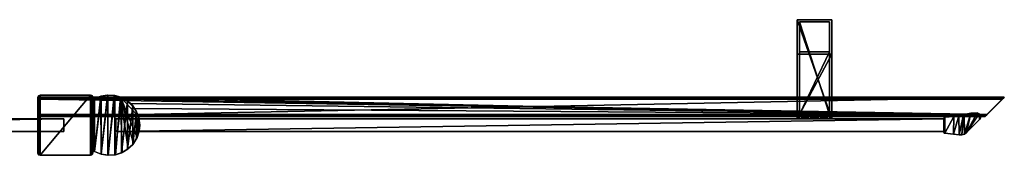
# Model space of a CAD drawing. Header units: metres. Extents: x 0 to 847, y -215 to 49.
# Tile 10 of 10: x 391 to 847, y -14 to 49. Entities that reach past the tile are written whole.
import ezdxf

# ---------------------------------------------------------------- set-up
doc = ezdxf.new("R2010")
doc.units = ezdxf.units.M

msp = doc.modelspace()

# ---------------------------------------------------------------- linework, layer by layer
at = {"layer": 'Y2A85L0'}
for points in [[(399.000275, 12.999586, 2000), (399.000275, -12.999586, 2000), (399.293304, 13.706985, 2000)], [(399.000275, -12.999586, 2000), (399.293304, -13.706985, 2000), (399.293304, 13.706985, 2000)], [(399.000275, 12.999586), (399.000275, 12.999586, 2000), (399.293304, 13.706985)], [(399.000275, 12.999586, 2000), (399.293304, 13.706985, 2000), (399.293304, 13.706985)], [(399.293304, -13.706985), (399.000275, -12.999586), (399.293304, 13.706985)], [(399.293304, 13.706985), (399.000275, -12.999586), (399.000275, 12.999586)], [(399.293304, 13.706985, 2000), (399.293304, -13.706985, 2000), (400.000702, 14, 2000)], [(399.293304, -13.706985, 2000), (400.000702, -14, 2000), (400.000702, 14, 2000)], [(399.293304, 13.706985), (399.293304, 13.706985, 2000), (400.000702, 14)], [(399.293304, 13.706985, 2000), (400.000702, 14, 2000), (400.000702, 14)], [(400.000702, -14), (399.293304, -13.706985), (400.000702, 14)], [(400.000702, 14), (399.293304, -13.706985), (399.293304, 13.706985)], [(400.000702, 14, 2000), (400.000702, -14, 2000), (423.39743, 14, 2000)], [(400.000702, -14, 2000), (423.39743, -14, 2000), (423.39743, 14, 2000)], [(400.000702, 14), (400.000702, 14, 2000), (423.39743, 14)], [(400.000702, 14, 2000), (423.39743, 14, 2000), (423.39743, 14)], [(423.39743, -14), (400.000702, -14), (423.39743, 14)], [(423.39743, 14), (400.000702, -14), (400.000702, 14)], [(423.39743, 14, 2000), (423.39743, -14, 2000), (423.947052, 13.83541, 2000)], [(423.947052, 13.83541), (423.39743, -14), (423.39743, 14)], [(423.39743, 14), (423.39743, 14, 2000), (423.947052, 13.83541)], [(423.39743, 14, 2000), (423.947052, 13.83541, 2000), (423.947052, 13.83541)], [(423.39743, -14, 2000), (423.947052, -13.83541, 2000), (423.947052, 13.83541, 2000)], [(423.947052, -13.83541), (423.39743, -14), (423.947052, 13.83541)], [(423.947052, 13.83541, 2000), (423.947052, -13.83541, 2000), (424.315765, 13.395819, 2000)], [(424.315765, 13.395819), (423.947052, -13.83541), (423.947052, 13.83541)], [(423.947052, 13.83541), (423.947052, 13.83541, 2000), (424.315765, 13.395819)], [(423.947052, 13.83541, 2000), (424.315765, 13.395819, 2000), (424.315765, 13.395819)], [(428.167175, 13.406479), (428.280975, 13.440186, 2000), (431.236603, 13.966782)], [(428.167175, 13.406479), (431.236603, 13.966782), (428.362122, -13.463588)], [(428.280975, 13.440186, 2000), (431.473511, 13.981112, 2000), (431.236603, 13.966782)], [(428.280975, 13.440186, 2000), (428.28299, -13.440777, 2000), (431.473511, 13.981112, 2000)], [(428.28299, -13.440777, 2000), (431.475616, -13.981221, 2000), (431.473511, 13.981112, 2000)], [(428.362122, -13.463588), (431.236603, 13.966782), (431.640167, -13.988779)], [(431.473511, 13.981112, 2000), (434.353882, 13.833357), (431.236603, 13.966782)], [(431.236603, 13.966782), (434.353882, 13.833357), (431.640167, -13.988779)], [(434.704926, 13.774121, 2000), (434.353882, 13.833357), (431.473511, 13.981112, 2000)], [(431.473511, 13.981112, 2000), (431.475616, -13.981221, 2000), (434.704926, 13.774121, 2000)], [(431.475616, -13.981221, 2000), (434.707031, -13.773744, 2000), (434.704926, 13.774121, 2000)], [(431.640167, -13.988779), (434.353882, 13.833357), (434.949677, -13.727364)], [(434.353882, 13.833357), (434.704926, 13.774121, 2000), (437.364197, 13.012834)], [(437.364197, 13.012834), (434.949677, -13.727364), (434.353882, 13.833357)], [(437.447021, 12.979656, 6.055089), (434.704926, 13.774121, 2000), (437.802368, 12.830287, 2000)], [(437.364197, 13.012834, 5.8), (434.704926, 13.774121, 2000), (437.447021, 12.979656, 6.055089)], [(437.364197, 13.012834), (434.704926, 13.774121, 2000), (437.364197, 13.012834, 5.8)], [(434.704926, 13.774121, 2000), (434.707031, -13.773744, 2000), (437.802368, 12.830287, 2000)], [(399.000275, -12.999586), (399.000275, -12.999586, 2000), (399.000275, 12.999586)], [(399.000275, -12.999586, 2000), (399.000275, 12.999586, 2000), (399.000275, 12.999586)], [(423.947052, -13.83541, 2000), (424.315765, -13.395819, 2000), (424.315765, 13.395819, 2000)], [(424.315765, -13.395819), (423.947052, -13.83541), (424.315765, 13.395819)], [(424.315765, 13.395819, 2000), (424.315765, -13.395819, 2000), (424.382172, 12.825933, 2000)], [(424.382172, 12.825933), (424.315765, -13.395819), (424.315765, 13.395819)], [(424.315765, 13.395819), (424.315765, 13.395819, 2000), (424.382172, 12.825933)], [(424.315765, 13.395819, 2000), (424.382172, 12.825933, 2000), (424.382172, 12.825933)], [(424.315765, -13.395819, 2000), (424.382172, -12.825933, 2000), (424.382172, 12.825933, 2000)], [(424.382172, -12.825933), (424.315765, -13.395819), (424.382172, 12.825933)], [(424.382172, 12.825933, 2000), (424.382172, -12.825933, 2000), (424.474365, 12.379681, 2000)], [(424.474365, 12.379681), (424.382172, -12.825933), (424.382172, 12.825933)], [(424.474365, 12.379681), (424.382172, 12.825933), (424.474365, 12.379681, 2000)], [(424.474365, 12.379681, 2000), (424.382172, 12.825933), (424.382172, 12.825933, 2000)], [(424.382172, -12.825933, 2000), (424.474731, -12.37909, 2000), (424.474365, 12.379681, 2000)], [(424.382172, -12.825933), (424.474365, 12.379681), (424.474731, -12.37909)], [(424.474365, 12.379681, 2000), (424.474731, -12.37909, 2000), (424.846802, 12.117138, 2000)], [(424.474365, 12.379681), (424.846802, 12.117138), (424.474731, -12.37909)], [(424.846802, 12.117138), (424.474365, 12.379681), (424.846802, 12.117138, 2000)], [(424.846802, 12.117138, 2000), (424.474365, 12.379681), (424.474365, 12.379681, 2000)], [(424.474731, -12.37909, 2000), (424.848175, -12.116804, 2000), (424.846802, 12.117138, 2000)], [(424.474731, -12.37909), (424.846802, 12.117138), (424.848175, -12.116804)], [(424.846802, 12.117138, 2000), (424.848175, -12.116804, 2000), (425.298065, 12.18028, 2000)], [(424.846802, 12.117138), (425.298065, 12.18028), (424.848175, -12.116804)], [(424.846802, 12.117138), (425.298065, 12.18028, 2000), (425.298065, 12.18028)], [(425.298065, 12.18028, 2000), (424.846802, 12.117138), (424.846802, 12.117138, 2000)], [(424.848175, -12.116804, 2000), (425.299927, -12.18132, 2000), (425.298065, 12.18028, 2000)], [(424.848175, -12.116804), (425.298065, 12.18028), (425.299927, -12.18132)], [(425.298065, 12.18028, 2000), (428.280975, 13.440186, 2000), (428.167175, 13.406479)], [(425.298065, 12.18028, 2000), (425.299927, -12.18132, 2000), (428.280975, 13.440186, 2000)], [(425.298065, 12.18028), (425.298065, 12.18028, 2000), (428.167175, 13.406479)], [(425.298065, 12.18028), (428.167175, 13.406479), (425.299927, -12.18132)], [(425.299927, -12.18132, 2000), (428.28299, -13.440777, 2000), (428.280975, 13.440186, 2000)], [(425.299927, -12.18132), (428.167175, 13.406479), (428.362122, -13.463588)], [(434.707031, -13.773744, 2000), (437.804321, -12.829442, 2000), (437.802368, 12.830287, 2000)], [(434.949677, -13.727364), (437.364197, 13.012834), (438.104614, -12.694039)], [(847.312683, 13.012834, 5.8), (437.364197, 13.012834, 5.8), (847.26355, 12.9637, 6.109252)], [(437.364197, 13.012834, 5.8), (437.447021, 12.979656, 6.055089), (847.26355, 12.9637, 6.109252)], [(437.364197, 13.012834, 5.8), (847.312683, 13.012834, 5.8), (437.364197, 13.012834)], [(847.312683, 13.012834, 5.8), (847.312683, 13.012834), (437.364197, 13.012834)], [(838.312683, 4.012834), (437.364197, 13.012834), (847.312683, 13.012834)], [(445.612854, 4.012834), (437.364197, 13.012834), (838.312683, 4.012834)], [(444.970001, -5.738836), (437.364197, 13.012834), (445.612854, 4.012834)], [(443.259705, -8.584226), (437.364197, 13.012834), (444.970001, -5.738836)], [(440.927521, -10.946912), (437.364197, 13.012834), (443.259705, -8.584226)], [(438.104614, -12.694039), (437.364197, 13.012834), (440.927521, -10.946912)], [(437.802368, 12.830287, 2000), (437.729858, 12.861708, 6.328299), (437.447021, 12.979656, 6.055089)], [(847.26355, 12.9637, 6.109252), (437.447021, 12.979656, 6.055089), (847.024475, 12.724623, 6.502149)], [(437.447021, 12.979656, 6.055089), (437.729858, 12.861708, 6.328299), (847.024475, 12.724623, 6.502149)], [(438.688538, 12.405732, 6.719441), (437.729858, 12.861708, 6.328299), (437.802368, 12.830287, 2000)], [(847.024475, 12.724623, 6.502149), (437.729858, 12.861708, 6.328299), (438.688538, 12.405732, 6.719441)], [(440.600128, 11.200098, 2000), (438.688538, 12.405732, 6.719441), (437.802368, 12.830287, 2000)], [(437.802368, 12.830287, 2000), (437.804321, -12.829442, 2000), (440.600128, 11.200098, 2000)], [(437.804321, -12.829442, 2000), (440.601837, -11.198831, 2000), (440.600128, 11.200098, 2000)], [(438.688538, 12.405732, 6.719441), (846.484253, 12.184372, 6.785111), (847.024475, 12.724623, 6.502149)], [(440.600128, 11.200098, 2000), (439.390656, 12.012419, 6.8), (438.688538, 12.405732, 6.719441)], [(439.390656, 12.012419, 6.8), (846.312256, 12.012419, 6.8), (438.688538, 12.405732, 6.719441)], [(846.312256, 12.012419, 6.8), (846.484253, 12.184372, 6.785111), (438.688538, 12.405732, 6.719441)], [(441.856506, 10.136906, 6.8), (439.390656, 12.012419, 6.8), (440.600128, 11.200098, 2000)], [(439.390656, 12.012419, 6.8), (839.312683, 5.012834, 6.8), (846.312256, 12.012419, 6.8)], [(441.856506, 10.136906, 6.8), (839.312683, 5.012834, 6.8), (439.390656, 12.012419, 6.8)], [(442.948547, 8.970762, 2000), (441.856506, 10.136906, 6.8), (440.600128, 11.200098, 2000)], [(440.600128, 11.200098, 2000), (440.601837, -11.198831, 2000), (442.948547, 8.970762, 2000)], [(443.849518, 7.764994, 6.8), (441.856506, 10.136906, 6.8), (442.948547, 8.970762, 2000)], [(443.849518, 7.764994, 6.8), (839.312683, 5.012834, 6.8), (441.856506, 10.136906, 6.8)], [(847.26355, 12.9637, 6.109252), (838.312683, 4.012834, 5.799586), (847.312683, 13.012834, 5.8)], [(838.312683, 4.012834, 5.799586), (838.312683, 4.012834), (847.312683, 13.012834, 5.8)], [(847.312683, 13.012834, 5.8), (838.312683, 4.012834), (847.312683, 13.012834)], [(838.361694, 4.061841, 6.108867), (838.312683, 4.012834, 5.799586), (847.26355, 12.9637, 6.109252)], [(847.024475, 12.724623, 6.502149), (838.361694, 4.061841, 6.108867), (847.26355, 12.9637, 6.109252)], [(838.600647, 4.300764, 6.501865), (838.361694, 4.061841, 6.108867), (847.024475, 12.724623, 6.502149)], [(846.484253, 12.184372, 6.785111), (838.600647, 4.300764, 6.501865), (847.024475, 12.724623, 6.502149)], [(838.600647, 4.300764, 6.501865), (846.484253, 12.184372, 6.785111), (839.140747, 4.840896, 6.785042)], [(846.484253, 12.184372, 6.785111), (846.312256, 12.012419, 6.8), (839.140747, 4.840896, 6.785042)], [(839.140747, 4.840896, 6.785042), (846.312256, 12.012419, 6.8), (839.312683, 5.012834, 6.8)], [(440.601837, -11.198831, 2000), (442.94989, -8.969141, 2000), (442.948547, 8.970762, 2000)], [(444.721985, 6.261537, 2000), (443.849518, 7.764994, 6.8), (442.948547, 8.970762, 2000)], [(442.948547, 8.970762, 2000), (442.94989, -8.969141, 2000), (444.721985, 6.261537, 2000)], [(442.94989, -8.969141, 2000), (444.722931, -6.259649, 2000), (444.721985, 6.261537, 2000)], [(443.849518, 7.764994, 6.8), (444.721985, 6.261537, 2000), (445.272064, 5.012834, 6.8)], [(839.312683, 5.012834, 6.8), (443.849518, 7.764994, 6.8), (445.272064, 5.012834, 6.8)], [(445.825562, 3.217352, 2000), (445.272064, 5.012834, 6.8), (444.721985, 6.261537, 2000)], [(444.721985, 6.261537, 2000), (444.722931, -6.259649, 2000), (445.825562, 3.217352, 2000)], [(445.272064, 5.012834, 6.8), (445.825562, 3.217352, 2000), (445.481934, 4.426936, 6.610183)], [(839.312683, 5.012834, 6.8), (445.272064, 5.012834, 6.8), (839.140747, 4.840896, 6.785042)], [(445.272064, 5.012834, 6.8), (445.481934, 4.426936, 6.610183), (839.140747, 4.840896, 6.785042)], [(445.481934, 4.426936, 6.610183), (838.600647, 4.300764, 6.501865), (839.140747, 4.840896, 6.785042)], [(444.722931, -6.259649, 2000), (445.82605, -3.215297, 2000), (445.825562, 3.217352, 2000)], [(445.612854, 4.012834), (446.180603, 0.741904), (444.970001, -5.738836)], [(446.180603, 0.741904), (445.962219, -2.570745), (444.970001, -5.738836)], [(445.481934, 4.426936, 6.610183), (445.825562, 3.217352, 2000), (445.579529, 4.122546, 6.255084)], [(445.579529, 4.122546, 6.255084), (838.361694, 4.061841, 6.108867), (445.481934, 4.426936, 6.610183)], [(838.361694, 4.061841, 6.108867), (838.600647, 4.300764, 6.501865), (445.481934, 4.426936, 6.610183)], [(445.579529, 4.122546, 6.255084), (445.825562, 3.217352, 2000), (445.612854, 4.012834, 5.799586)], [(445.612854, 4.012834, 5.799586), (838.312683, 4.012834, 5.799586), (445.579529, 4.122546, 6.255084)], [(838.312683, 4.012834, 5.799586), (838.361694, 4.061841, 6.108867), (445.579529, 4.122546, 6.255084)], [(445.612854, 4.012834), (445.825562, 3.217352, 2000), (446.180603, 0.741904)], [(445.612854, 4.012834, 5.799586), (445.825562, 3.217352, 2000), (445.612854, 4.012834)], [(445.612854, 4.012834), (838.312683, 4.012834), (445.612854, 4.012834, 5.799586)], [(838.312683, 4.012834), (838.312683, 4.012834, 5.799586), (445.612854, 4.012834, 5.799586)], [(446.180603, 0.741904), (445.825562, 3.217352, 2000), (446.200287, 0.001056, 2000)], [(445.825562, 3.217352, 2000), (445.82605, -3.215297, 2000), (446.200287, 0.001056, 2000)], [(445.82605, -3.215297, 2000), (445.962219, -2.570745), (446.200287, 0.001056, 2000)], [(446.200287, 0.001056, 2000), (445.962219, -2.570745), (446.180603, 0.741904)], [(444.722931, -6.259649, 2000), (444.970001, -5.738836), (445.82605, -3.215297, 2000)], [(444.970001, -5.738836), (445.962219, -2.570745), (445.82605, -3.215297, 2000)], [(440.601837, -11.198831, 2000), (440.927521, -10.946912), (442.94989, -8.969141, 2000)], [(440.927521, -10.946912), (443.259705, -8.584226), (442.94989, -8.969141, 2000)], [(442.94989, -8.969141, 2000), (443.259705, -8.584226), (444.722931, -6.259649, 2000)], [(443.259705, -8.584226), (444.970001, -5.738836), (444.722931, -6.259649, 2000)], [(399.293304, -13.706985), (399.293304, -13.706985, 2000), (399.000275, -12.999586)], [(399.293304, -13.706985, 2000), (399.000275, -12.999586, 2000), (399.000275, -12.999586)], [(424.315765, -13.395819), (424.315765, -13.395819, 2000), (423.947052, -13.83541)], [(424.315765, -13.395819, 2000), (423.947052, -13.83541, 2000), (423.947052, -13.83541)], [(424.382172, -12.825933), (424.382172, -12.825933, 2000), (424.315765, -13.395819)], [(424.382172, -12.825933, 2000), (424.315765, -13.395819, 2000), (424.315765, -13.395819)], [(424.474731, -12.37909), (424.382172, -12.825933, 2000), (424.382172, -12.825933)], [(424.382172, -12.825933, 2000), (424.474731, -12.37909), (424.474731, -12.37909, 2000)], [(424.474731, -12.37909), (424.848175, -12.116804), (424.474731, -12.37909, 2000)], [(424.474731, -12.37909, 2000), (424.848175, -12.116804), (424.848175, -12.116804, 2000)], [(424.848175, -12.116804), (425.299927, -12.18132), (424.848175, -12.116804, 2000)], [(424.848175, -12.116804, 2000), (425.299927, -12.18132), (425.299927, -12.18132, 2000)], [(425.299927, -12.18132, 2000), (425.299927, -12.18132), (428.28299, -13.440777, 2000)], [(425.299927, -12.18132), (428.362122, -13.463588), (428.28299, -13.440777, 2000)], [(428.28299, -13.440777, 2000), (428.362122, -13.463588), (431.475616, -13.981221, 2000)], [(431.640167, -13.988779), (431.475616, -13.981221, 2000), (428.362122, -13.463588)], [(437.804321, -12.829442, 2000), (434.707031, -13.773744, 2000), (434.949677, -13.727364)], [(438.104614, -12.694039), (437.804321, -12.829442, 2000), (434.949677, -13.727364)], [(437.804321, -12.829442, 2000), (438.104614, -12.694039), (440.601837, -11.198831, 2000)], [(438.104614, -12.694039), (440.927521, -10.946912), (440.601837, -11.198831, 2000)], [(400.000702, -14), (400.000702, -14, 2000), (399.293304, -13.706985)], [(400.000702, -14, 2000), (399.293304, -13.706985, 2000), (399.293304, -13.706985)], [(400.000702, -14), (423.39743, -14), (400.000702, -14, 2000)], [(423.39743, -14), (423.39743, -14, 2000), (400.000702, -14, 2000)], [(423.947052, -13.83541), (423.947052, -13.83541, 2000), (423.39743, -14)], [(423.947052, -13.83541, 2000), (423.39743, -14, 2000), (423.39743, -14)], [(434.707031, -13.773744, 2000), (431.475616, -13.981221, 2000), (431.640167, -13.988779)], [(434.949677, -13.727364), (434.707031, -13.773744, 2000), (431.640167, -13.988779)]]:
    msp.add_3dface(points, dxfattribs=at)
at = {"layer": 'Y2A85L01'}
for points in [[(826.200134, 4.314908, 13.5), (828.414612, 4.919908, 13.5), (826.422729, -4.53554, 13.5)], [(828.414612, 4.919908, 13.5), (826.200134, 4.314908, 13.5), (828.414612, 4.919908, 1980.5)], [(826.200134, 4.314908, 13.5), (826.200134, 4.314908, 1980.5), (828.414612, 4.919908, 1980.5)], [(828.414612, 4.919908, 1980.5), (826.200134, 4.314908, 1980.5), (826.422729, -4.53554, 1980.5)], [(826.422729, -4.53554, 13.5), (828.414612, 4.919908, 13.5), (827.660767, -4.524976, 13.5)], [(827.660767, -4.524976, 1980.5), (828.414612, 4.919908, 1980.5), (826.422729, -4.53554, 1980.5)], [(828.414612, 4.919908, 13.5), (828.756226, 5.03027, 13.5), (827.660767, -4.524976, 13.5)], [(827.660767, -4.524976, 13.5), (828.756226, 5.03027, 13.5), (828.836304, -4.136368, 13.5)], [(828.836304, -4.136368, 1980.5), (828.756226, 5.03027, 1980.5), (827.660767, -4.524976, 1980.5)], [(828.756226, 5.03027, 1980.5), (828.414612, 4.919908, 1980.5), (827.660767, -4.524976, 1980.5)], [(828.756226, 5.03027, 1980.5), (828.756226, 5.03027, 13.5), (828.414612, 4.919908, 1980.5)], [(828.756226, 5.03027, 13.5), (828.414612, 4.919908, 13.5), (828.414612, 4.919908, 1980.5)], [(828.756226, 5.03027, 13.5), (831.707153, 5.629982, 13.5), (828.836304, -4.136368, 13.5)], [(828.756226, 5.03027, 13.5), (828.756226, 5.03027, 1980.5), (831.707153, 5.629982, 13.5)], [(828.756226, 5.03027, 1980.5), (831.707153, 5.629982, 1980.5), (831.707153, 5.629982, 13.5)], [(831.707153, 5.629982, 1980.5), (828.756226, 5.03027, 1980.5), (828.836304, -4.136368, 1980.5)], [(828.836304, -4.136368, 13.5), (831.707153, 5.629982, 13.5), (829.83667, -3.406941, 13.5)], [(829.83667, -3.406941, 1980.5), (831.707153, 5.629982, 1980.5), (828.836304, -4.136368, 1980.5)], [(831.707153, 5.629982, 13.5), (834.718201, 5.667322, 13.5), (829.83667, -3.406941, 13.5)], [(834.718201, 5.667322, 13.5), (835.661133, 5.305964, 13.5), (829.83667, -3.406941, 13.5)], [(835.661133, 5.305964, 1980.5), (834.718201, 5.667322, 1980.5), (829.83667, -3.406941, 1980.5)], [(829.83667, -3.406941, 1980.5), (834.718201, 5.667322, 1980.5), (831.707153, 5.629982, 1980.5)], [(829.83667, -3.406941, 13.5), (835.661133, 5.305964, 13.5), (835.844177, 2.600565, 13.5)], [(835.844177, 2.600565, 1980.5), (835.661133, 5.305964, 1980.5), (829.83667, -3.406941, 1980.5)], [(831.707153, 5.629982, 13.5), (831.707153, 5.629982, 1980.5), (834.718201, 5.667322, 13.5)], [(831.707153, 5.629982, 1980.5), (834.718201, 5.667322, 1980.5), (834.718201, 5.667322, 13.5)], [(834.718201, 5.667322, 13.5), (834.718201, 5.667322, 1980.5), (835.661133, 5.305964, 13.5)], [(834.718201, 5.667322, 1980.5), (835.661133, 5.305964, 1980.5), (835.661133, 5.305964, 13.5)], [(835.661133, 5.305964, 13.5), (836.261047, 4.493719, 13.5), (835.844177, 2.600565, 13.5)], [(835.661133, 5.305964, 13.5), (835.661133, 5.305964, 1980.5), (836.261047, 4.493719, 13.5)], [(835.661133, 5.305964, 1980.5), (836.261047, 4.493719, 1980.5), (836.261047, 4.493719, 13.5)], [(836.261047, 4.493719, 1980.5), (835.661133, 5.305964, 1980.5), (835.844177, 2.600565, 1980.5)], [(24.000277, 3, 3), (24.000277, 3, 1994), (411.000275, 3, 3)], [(24.000277, 3, 1994), (411.000275, 3, 1994), (411.000275, 3, 3)], [(24.000277, 3, 3), (411.000275, 3, 3), (24.000277, -3, 3)], [(411.000275, 3, 3), (411.000275, -3, 3), (24.000277, -3, 3)], [(24.000277, 3, 1994), (24.000277, -3, 1994), (411.000275, 3, 1994)], [(24.000277, -3, 1994), (411.000275, -3, 1994), (411.000275, 3, 1994)], [(411.000275, 3, 3), (411.000275, 3, 1994), (411.000275, -3, 3)], [(411.000275, 3, 1994), (411.000275, -3, 1994), (411.000275, -3, 3)], [(819.303833, -3, 13.5), (435.200287, -3.000001, 13.5), (819.254089, 3, 13.5)], [(819.254089, 3, 13.5), (435.200287, -3.000001, 13.5), (435.200287, 3, 13.5)], [(435.200287, 3, 13.5), (435.200287, 3, 1980.5), (819.254089, 3, 13.5)], [(435.200287, 3, 1980.5), (819.254089, 3, 1980.5), (819.254089, 3, 13.5)], [(435.200287, -3.000001, 13.5), (435.200287, -3.000001, 1980.5), (435.200287, 3, 13.5)], [(435.200287, -3.000001, 1980.5), (435.200287, 3, 1980.5), (435.200287, 3, 13.5)], [(819.303833, -3, 1980.5), (819.254089, 3, 1980.5), (435.200287, -3.000001, 1980.5)], [(819.254089, 3, 1980.5), (435.200287, 3, 1980.5), (435.200287, -3.000001, 1980.5)], [(819.238159, 3.304193, 13.5), (819.401672, 3.561177, 13.5), (819.254089, 3, 13.5)], [(819.238159, 3.304193, 13.5), (819.238159, 3.304193, 1980.5), (819.401672, 3.561177, 13.5)], [(819.238159, 3.304193, 1980.5), (819.401672, 3.561177, 1980.5), (819.401672, 3.561177, 13.5)], [(819.254089, 3, 1980.5), (819.401672, 3.561177, 1980.5), (819.238159, 3.304193, 1980.5)], [(819.254089, 3, 13.5), (819.254089, 3, 1980.5), (819.238159, 3.304193, 13.5)], [(819.254089, 3, 1980.5), (819.238159, 3.304193, 1980.5), (819.238159, 3.304193, 13.5)], [(819.401672, 3.561177, 13.5), (819.303833, -3, 13.5), (819.254089, 3, 13.5)], [(819.401672, 3.561177, 1980.5), (819.254089, 3, 1980.5), (819.303833, -3, 1980.5)], [(819.370972, -3.630927, 13.5), (819.303833, -3, 13.5), (819.401672, 3.561177, 13.5)], [(819.370972, -3.630927, 1980.5), (819.401672, 3.561177, 1980.5), (819.303833, -3, 1980.5)], [(819.676697, -3.772542, 13.5), (819.370972, -3.630927, 13.5), (819.684021, 3.675574, 13.5)], [(819.684021, 3.675574, 13.5), (819.370972, -3.630927, 13.5), (819.401672, 3.561177, 13.5)], [(819.676697, -3.772542, 1980.5), (819.684021, 3.675574, 1980.5), (819.370972, -3.630927, 1980.5)], [(819.684021, 3.675574, 1980.5), (819.401672, 3.561177, 1980.5), (819.370972, -3.630927, 1980.5)], [(819.401672, 3.561177, 13.5), (819.401672, 3.561177, 1980.5), (819.684021, 3.675574, 13.5)], [(819.401672, 3.561177, 1980.5), (819.684021, 3.675574, 1980.5), (819.684021, 3.675574, 13.5)], [(823.754822, -4.140942, 13.5), (819.676697, -3.772542, 13.5), (823.926697, 3.996364, 13.5)], [(823.926697, 3.996364, 13.5), (819.676697, -3.772542, 13.5), (819.684021, 3.675574, 13.5)], [(823.754822, -4.140942, 1980.5), (823.926697, 3.996364, 1980.5), (819.676697, -3.772542, 1980.5)], [(823.926697, 3.996364, 1980.5), (819.684021, 3.675574, 1980.5), (819.676697, -3.772542, 1980.5)], [(823.926697, 3.996364, 13.5), (819.684021, 3.675574, 13.5), (823.926697, 3.996364, 1980.5)], [(819.684021, 3.675574, 13.5), (819.684021, 3.675574, 1980.5), (823.926697, 3.996364, 1980.5)], [(823.754822, -4.140942, 13.5), (826.200134, 4.314908, 13.5), (826.422729, -4.53554, 13.5)], [(826.200134, 4.314908, 13.5), (823.754822, -4.140942, 13.5), (823.926697, 3.996364, 13.5)], [(826.422729, -4.53554, 1980.5), (826.200134, 4.314908, 1980.5), (823.754822, -4.140942, 1980.5)], [(826.200134, 4.314908, 1980.5), (823.926697, 3.996364, 1980.5), (823.754822, -4.140942, 1980.5)], [(826.200134, 4.314908, 13.5), (823.926697, 3.996364, 13.5), (826.200134, 4.314908, 1980.5)], [(823.926697, 3.996364, 13.5), (823.926697, 3.996364, 1980.5), (826.200134, 4.314908, 1980.5)], [(829.83667, -3.406941, 13.5), (835.844177, 2.600565, 13.5), (829.83667, -3.406941, 1980.5)], [(835.844177, 2.600565, 13.5), (835.844177, 2.600565, 1980.5), (829.83667, -3.406941, 1980.5)], [(835.844177, 2.600565, 13.5), (836.261047, 4.493719, 13.5), (836.329224, 3.486223, 13.5)], [(836.329224, 3.486223, 1980.5), (836.261047, 4.493719, 1980.5), (835.844177, 2.600565, 1980.5)], [(836.329224, 3.486223, 13.5), (836.329224, 3.486223, 1980.5), (835.844177, 2.600565, 13.5)], [(836.329224, 3.486223, 1980.5), (835.844177, 2.600565, 1980.5), (835.844177, 2.600565, 13.5)], [(836.261047, 4.493719, 13.5), (836.261047, 4.493719, 1980.5), (836.329224, 3.486223, 13.5)], [(836.261047, 4.493719, 1980.5), (836.329224, 3.486223, 1980.5), (836.329224, 3.486223, 13.5)], [(411.000275, -3, 3), (411.000275, -3, 1994), (24.000277, -3, 3)], [(411.000275, -3, 1994), (24.000277, -3, 1994), (24.000277, -3, 3)], [(819.303833, -3, 13.5), (819.303833, -3, 1980.5), (435.200287, -3.000001, 13.5)], [(819.303833, -3, 1980.5), (435.200287, -3.000001, 1980.5), (435.200287, -3.000001, 13.5)], [(819.370972, -3.630927, 13.5), (819.224487, -3.327477, 13.5), (819.303833, -3, 13.5)], [(819.224487, -3.327477, 13.5), (819.224487, -3.327477, 1980.5), (819.303833, -3, 13.5)], [(819.224487, -3.327477, 1980.5), (819.303833, -3, 1980.5), (819.303833, -3, 13.5)], [(819.303833, -3, 1980.5), (819.224487, -3.327477, 1980.5), (819.370972, -3.630927, 1980.5)], [(819.370972, -3.630927, 13.5), (819.370972, -3.630927, 1980.5), (819.224487, -3.327477, 13.5)], [(819.370972, -3.630927, 1980.5), (819.224487, -3.327477, 1980.5), (819.224487, -3.327477, 13.5)], [(819.676697, -3.772542, 13.5), (819.676697, -3.772542, 1980.5), (819.370972, -3.630927, 13.5)], [(819.676697, -3.772542, 1980.5), (819.370972, -3.630927, 1980.5), (819.370972, -3.630927, 13.5)], [(819.676697, -3.772542, 13.5), (823.754822, -4.140942, 13.5), (819.676697, -3.772542, 1980.5)], [(823.754822, -4.140942, 13.5), (823.754822, -4.140942, 1980.5), (819.676697, -3.772542, 1980.5)], [(823.754822, -4.140942, 13.5), (826.422729, -4.53554, 13.5), (823.754822, -4.140942, 1980.5)], [(826.422729, -4.53554, 13.5), (826.422729, -4.53554, 1980.5), (823.754822, -4.140942, 1980.5)], [(827.660767, -4.524976, 13.5), (827.660767, -4.524976, 1980.5), (826.422729, -4.53554, 13.5)], [(827.660767, -4.524976, 1980.5), (826.422729, -4.53554, 1980.5), (826.422729, -4.53554, 13.5)], [(828.836304, -4.136368, 13.5), (828.836304, -4.136368, 1980.5), (827.660767, -4.524976, 13.5)], [(828.836304, -4.136368, 1980.5), (827.660767, -4.524976, 1980.5), (827.660767, -4.524976, 13.5)], [(829.83667, -3.406941, 13.5), (829.83667, -3.406941, 1980.5), (828.836304, -4.136368, 13.5)], [(829.83667, -3.406941, 1980.5), (828.836304, -4.136368, 1980.5), (828.836304, -4.136368, 13.5)]]:
    msp.add_3dface(points, dxfattribs=at)
at = {"layer": 'Y2A85L012'}
for points in [[(751.254089, 49, 1197), (751.254089, 3, 1181), (751.254089, 3, 1197)], [(751.254089, 3, 1181), (751.254089, 49, 1197), (751.254089, 33, 1181)], [(751.254089, 49, 1197), (751.254089, 49, 797), (751.254089, 33, 1181)], [(751.254089, 33, 1181), (751.254089, 49, 797), (751.254089, 33, 813)], [(751.254089, 49, 797), (751.254089, 3, 797), (751.254089, 33, 813)], [(767.254089, 49, 797), (767.254089, 3, 797), (751.254089, 49, 797)], [(767.254089, 3, 797), (751.254089, 3, 797), (751.254089, 49, 797)], [(751.254089, 49, 797), (751.254089, 49, 1197), (767.254089, 49, 797)], [(751.254089, 49, 1197), (767.254089, 49, 1197), (767.254089, 49, 797)], [(767.254089, 49, 1197), (751.254089, 49, 1197), (767.254089, 3, 1197)], [(751.254089, 49, 1197), (751.254089, 3, 1197), (767.254089, 3, 1197)], [(752.254089, 5, 1196), (752.254089, 5, 1182), (752.254089, 48, 1196)], [(752.254089, 5, 1182), (752.254089, 34, 1182), (752.254089, 48, 1196)], [(752.254089, 48, 1196), (752.254089, 34, 1182), (752.254089, 48, 798)], [(752.254089, 34, 1182), (752.254089, 34, 812), (752.254089, 48, 798)], [(752.254089, 48, 798), (752.254089, 34, 812), (752.254089, 5, 798)], [(766.254089, 48, 798), (752.254089, 48, 798), (766.254089, 5, 798)], [(752.254089, 48, 798), (752.254089, 5, 798), (766.254089, 5, 798)], [(752.254089, 48, 798), (766.254089, 48, 798), (752.254089, 48, 1196)], [(766.254089, 48, 798), (766.254089, 48, 1196), (752.254089, 48, 1196)], [(766.254089, 48, 1196), (766.254089, 5, 1196), (752.254089, 48, 1196)], [(766.254089, 5, 1196), (752.254089, 5, 1196), (752.254089, 48, 1196)], [(766.254089, 48, 1196), (766.254089, 5, 1182), (766.254089, 5, 1196)], [(766.254089, 5, 1182), (766.254089, 48, 1196), (766.254089, 34, 1182)], [(766.254089, 48, 1196), (766.254089, 48, 798), (766.254089, 34, 1182)], [(766.254089, 34, 1182), (766.254089, 48, 798), (766.254089, 34, 812)], [(766.254089, 48, 798), (766.254089, 5, 798), (766.254089, 34, 812)], [(767.254089, 3, 1197), (767.254089, 3, 1181), (767.254089, 49, 1197)], [(767.254089, 3, 1181), (767.254089, 33, 1181), (767.254089, 49, 1197)], [(767.254089, 49, 1197), (767.254089, 33, 1181), (767.254089, 49, 797)], [(767.254089, 33, 1181), (767.254089, 33, 813), (767.254089, 49, 797)], [(767.254089, 49, 797), (767.254089, 33, 813), (767.254089, 3, 797)], [(751.254089, 33, 813), (751.254089, 3, 797), (751.254089, 3, 813)], [(751.254089, 33, 1181), (751.254089, 33, 813), (767.254089, 33, 1181)], [(751.254089, 33, 813), (767.254089, 33, 813), (767.254089, 33, 1181)], [(767.254089, 3, 813), (767.254089, 33, 813), (751.254089, 3, 813)], [(767.254089, 33, 813), (751.254089, 33, 813), (751.254089, 3, 813)], [(767.254089, 3, 1181), (751.254089, 3, 1181), (767.254089, 33, 1181)], [(751.254089, 3, 1181), (751.254089, 33, 1181), (767.254089, 33, 1181)], [(752.254089, 34, 1182), (766.254089, 34, 1182), (752.254089, 34, 812)], [(766.254089, 34, 1182), (766.254089, 34, 812), (752.254089, 34, 812)], [(752.254089, 34, 812), (752.254089, 5, 812), (752.254089, 5, 798)], [(766.254089, 5, 812), (752.254089, 5, 812), (766.254089, 34, 812)], [(752.254089, 5, 812), (752.254089, 34, 812), (766.254089, 34, 812)], [(766.254089, 5, 1182), (766.254089, 34, 1182), (752.254089, 5, 1182)], [(766.254089, 34, 1182), (752.254089, 34, 1182), (752.254089, 5, 1182)], [(766.254089, 34, 812), (766.254089, 5, 798), (766.254089, 5, 812)], [(767.254089, 33, 813), (767.254089, 3, 813), (767.254089, 3, 797)], [(766.254089, 5, 798), (752.254089, 5, 798), (759.302856, 5, 802.933594)], [(759.302856, 5, 802.933594), (752.254089, 5, 798), (758.263123, 5, 803.186035)], [(758.263123, 5, 803.186035), (752.254089, 5, 798), (757.488892, 5, 803.924561)], [(757.488892, 5, 803.924561), (752.254089, 5, 798), (757.187622, 5, 804.951233)], [(757.187622, 5, 804.951233), (752.254089, 5, 798), (757.440125, 5, 805.990967)], [(757.440125, 5, 805.990967), (752.254089, 5, 812), (758.17865, 5, 806.765198)], [(752.254089, 5, 812), (757.440125, 5, 805.990967), (752.254089, 5, 798)], [(758.17865, 5, 806.765198), (752.254089, 5, 812), (759.205322, 5, 807.066406)], [(752.254089, 5, 812), (766.254089, 5, 812), (759.205322, 5, 807.066406)], [(752.254089, 5, 1196), (766.254089, 5, 1196), (759.302856, 5, 1191.066406)], [(766.254089, 5, 1182), (752.254089, 5, 1182), (760.245056, 5, 1187.186035)], [(760.245056, 5, 1187.186035), (752.254089, 5, 1182), (759.205322, 5, 1186.933594)], [(759.205322, 5, 1186.933594), (752.254089, 5, 1182), (758.17865, 5, 1187.234863)], [(758.17865, 5, 1187.234863), (752.254089, 5, 1182), (757.440125, 5, 1188.009033)], [(757.440125, 5, 1188.009033), (752.254089, 5, 1182), (757.187622, 5, 1189.048828)], [(757.187622, 5, 1189.048828), (752.254089, 5, 1182), (757.488892, 5, 1190.075439)], [(752.254089, 5, 1182), (752.254089, 5, 1196), (757.488892, 5, 1190.075439)], [(757.488892, 5, 1190.075439), (752.254089, 5, 1196), (758.263123, 5, 1190.813965)], [(752.254089, 5, 1196), (759.302856, 5, 1191.066406), (758.263123, 5, 1190.813965)], [(757.488892, 5, 803.924561), (757.187622, 5, 804.951233), (757.488892, 4, 803.924561)], [(757.488892, 4, 803.924561), (757.187622, 5, 804.951233), (757.187622, 4, 804.951233)], [(757.187622, 5, 804.951233), (757.440125, 5, 805.990967), (757.187622, 4, 804.951233)], [(757.187622, 4, 804.951233), (757.440125, 5, 805.990967), (757.440125, 4, 805.990967)], [(757.488892, 4, 1190.075439), (757.187622, 4, 1189.048828), (757.488892, 5, 1190.075439)], [(757.488892, 5, 1190.075439), (757.187622, 4, 1189.048828), (757.187622, 5, 1189.048828)], [(757.187622, 4, 1189.048828), (757.440125, 4, 1188.009033), (757.187622, 5, 1189.048828)], [(757.187622, 5, 1189.048828), (757.440125, 4, 1188.009033), (757.440125, 5, 1188.009033)], [(758.17865, 4, 806.765198), (757.440125, 4, 805.990967), (758.17865, 5, 806.765198)], [(758.17865, 5, 806.765198), (757.440125, 4, 805.990967), (757.440125, 5, 805.990967)], [(758.17865, 5, 1187.234863), (757.440125, 5, 1188.009033), (758.17865, 4, 1187.234863)], [(758.17865, 4, 1187.234863), (757.440125, 5, 1188.009033), (757.440125, 4, 1188.009033)], [(758.263123, 4, 803.186035), (757.488892, 5, 803.924561), (757.488892, 4, 803.924561)], [(757.488892, 5, 803.924561), (758.263123, 4, 803.186035), (758.263123, 5, 803.186035)], [(758.263123, 5, 1190.813965), (757.488892, 4, 1190.075439), (757.488892, 5, 1190.075439)], [(757.488892, 4, 1190.075439), (758.263123, 5, 1190.813965), (758.263123, 4, 1190.813965)], [(759.205322, 4, 807.066406), (758.17865, 4, 806.765198), (759.205322, 5, 807.066406)], [(759.205322, 5, 807.066406), (758.17865, 4, 806.765198), (758.17865, 5, 806.765198)], [(759.205322, 5, 1186.933594), (758.17865, 5, 1187.234863), (759.205322, 4, 1186.933594)], [(759.205322, 4, 1186.933594), (758.17865, 5, 1187.234863), (758.17865, 4, 1187.234863)], [(758.263123, 4, 803.186035), (759.302856, 4, 802.933594), (758.263123, 5, 803.186035)], [(758.263123, 5, 803.186035), (759.302856, 4, 802.933594), (759.302856, 5, 802.933594)], [(758.263123, 5, 1190.813965), (759.302856, 5, 1191.066406), (758.263123, 4, 1190.813965)], [(758.263123, 4, 1190.813965), (759.302856, 5, 1191.066406), (759.302856, 4, 1191.066406)], [(760.245056, 4, 806.813965), (759.205322, 4, 807.066406), (760.245056, 5, 806.813965)], [(760.245056, 5, 806.813965), (759.205322, 4, 807.066406), (759.205322, 5, 807.066406)], [(759.205322, 5, 807.066406), (766.254089, 5, 812), (760.245056, 5, 806.813965)], [(760.245056, 5, 1187.186035), (759.205322, 5, 1186.933594), (760.245056, 4, 1187.186035)], [(760.245056, 4, 1187.186035), (759.205322, 5, 1186.933594), (759.205322, 4, 1186.933594)], [(759.302856, 4, 802.933594), (760.329529, 4, 803.234802), (759.302856, 5, 802.933594)], [(759.302856, 5, 802.933594), (760.329529, 4, 803.234802), (760.329529, 5, 803.234802)], [(760.329529, 5, 803.234802), (766.254089, 5, 798), (759.302856, 5, 802.933594)], [(759.302856, 5, 1191.066406), (760.329529, 5, 1190.765137), (759.302856, 4, 1191.066406)], [(759.302856, 4, 1191.066406), (760.329529, 5, 1190.765137), (760.329529, 4, 1190.765137)], [(759.302856, 5, 1191.066406), (766.254089, 5, 1196), (760.329529, 5, 1190.765137)], [(760.245056, 4, 806.813965), (761.019287, 5, 806.075439), (761.019287, 4, 806.075439)], [(761.019287, 5, 806.075439), (760.245056, 4, 806.813965), (760.245056, 5, 806.813965)], [(766.254089, 5, 812), (761.019287, 5, 806.075439), (760.245056, 5, 806.813965)], [(760.245056, 5, 1187.186035), (761.019287, 4, 1187.924561), (761.019287, 5, 1187.924561)], [(761.019287, 4, 1187.924561), (760.245056, 5, 1187.186035), (760.245056, 4, 1187.186035)], [(761.019287, 5, 1187.924561), (766.254089, 5, 1182), (760.245056, 5, 1187.186035)], [(760.329529, 4, 803.234802), (761.068054, 4, 804.009033), (760.329529, 5, 803.234802)], [(760.329529, 5, 803.234802), (761.068054, 4, 804.009033), (761.068054, 5, 804.009033)], [(761.068054, 5, 804.009033), (766.254089, 5, 798), (760.329529, 5, 803.234802)], [(760.329529, 5, 1190.765137), (761.068054, 5, 1189.990967), (760.329529, 4, 1190.765137)], [(760.329529, 4, 1190.765137), (761.068054, 5, 1189.990967), (761.068054, 4, 1189.990967)], [(760.329529, 5, 1190.765137), (766.254089, 5, 1196), (761.068054, 5, 1189.990967)], [(761.019287, 5, 806.075439), (761.320496, 5, 805.048767), (761.019287, 4, 806.075439)], [(761.019287, 4, 806.075439), (761.320496, 5, 805.048767), (761.320496, 4, 805.048767)], [(766.254089, 5, 812), (766.254089, 5, 798), (761.019287, 5, 806.075439)], [(761.019287, 5, 806.075439), (766.254089, 5, 798), (761.320496, 5, 805.048767)], [(761.019287, 4, 1187.924561), (761.320496, 4, 1188.951172), (761.019287, 5, 1187.924561)], [(761.019287, 5, 1187.924561), (761.320496, 4, 1188.951172), (761.320496, 5, 1188.951172)], [(761.320496, 5, 1188.951172), (766.254089, 5, 1182), (761.019287, 5, 1187.924561)], [(761.320496, 5, 805.048767), (761.068054, 5, 804.009033), (761.320496, 4, 805.048767)], [(761.320496, 4, 805.048767), (761.068054, 5, 804.009033), (761.068054, 4, 804.009033)], [(761.320496, 5, 805.048767), (766.254089, 5, 798), (761.068054, 5, 804.009033)], [(761.320496, 4, 1188.951172), (761.068054, 4, 1189.990967), (761.320496, 5, 1188.951172)], [(761.320496, 5, 1188.951172), (761.068054, 4, 1189.990967), (761.068054, 5, 1189.990967)], [(766.254089, 5, 1196), (766.254089, 5, 1182), (761.068054, 5, 1189.990967)], [(761.068054, 5, 1189.990967), (766.254089, 5, 1182), (761.320496, 5, 1188.951172)], [(759.254089, 3, 812.25), (751.254089, 3, 813), (757.366638, 3, 812)], [(767.254089, 3, 813), (751.254089, 3, 813), (766.254089, 3, 812)], [(766.254089, 3, 812), (751.254089, 3, 813), (759.254089, 3, 812.25)], [(766.254089, 3, 798), (751.254089, 3, 797), (767.254089, 3, 797)], [(759.254089, 3, 797.75), (751.254089, 3, 797), (766.254089, 3, 798)], [(757.366638, 3, 798), (751.254089, 3, 797), (759.254089, 3, 797.75)], [(752.254089, 3, 798), (751.254089, 3, 797), (757.366638, 3, 798)], [(752.254089, 3, 803.112549), (751.254089, 3, 797), (752.254089, 3, 798)], [(752.254089, 3, 806.887451), (751.254089, 3, 813), (752.004089, 3, 805)], [(751.254089, 3, 813), (751.254089, 3, 797), (752.004089, 3, 805)], [(752.004089, 3, 805), (751.254089, 3, 797), (752.254089, 3, 803.112549)], [(752.254089, 3, 812), (751.254089, 3, 813), (752.254089, 3, 806.887451)], [(757.366638, 3, 812), (751.254089, 3, 813), (752.254089, 3, 812)], [(759.254089, 3, 1196.25), (751.254089, 3, 1197), (757.366638, 3, 1196)], [(767.254089, 3, 1197), (751.254089, 3, 1197), (766.254089, 3, 1196)], [(766.254089, 3, 1196), (751.254089, 3, 1197), (759.254089, 3, 1196.25)], [(766.254089, 3, 1182), (751.254089, 3, 1181), (767.254089, 3, 1181)], [(759.254089, 3, 1181.75), (751.254089, 3, 1181), (766.254089, 3, 1182)], [(757.366638, 3, 1182), (751.254089, 3, 1181), (759.254089, 3, 1181.75)], [(752.254089, 3, 1182), (751.254089, 3, 1181), (757.366638, 3, 1182)], [(752.254089, 3, 1187.112549), (751.254089, 3, 1181), (752.254089, 3, 1182)], [(752.254089, 3, 1190.887451), (751.254089, 3, 1197), (752.004089, 3, 1189)], [(751.254089, 3, 1197), (751.254089, 3, 1181), (752.004089, 3, 1189)], [(752.004089, 3, 1189), (751.254089, 3, 1181), (752.254089, 3, 1187.112549)], [(752.254089, 3, 1196), (751.254089, 3, 1197), (752.254089, 3, 1190.887451)], [(757.366638, 3, 1196), (751.254089, 3, 1197), (752.254089, 3, 1196)], [(752.254089, 4, 806.887451), (752.004089, 4, 805), (757.440125, 4, 805.990967)], [(757.440125, 4, 805.990967), (752.004089, 4, 805), (757.187622, 4, 804.951233)], [(752.254089, 4, 803.112549), (757.187622, 4, 804.951233), (752.004089, 4, 805)], [(752.254089, 3, 806.887451), (752.004089, 3, 805), (752.254089, 4, 806.887451)], [(752.004089, 3, 805), (752.004089, 4, 805), (752.254089, 4, 806.887451)], [(752.004089, 3, 805), (752.254089, 3, 803.112549), (752.004089, 4, 805)], [(752.254089, 3, 803.112549), (752.254089, 4, 803.112549), (752.004089, 4, 805)], [(752.254089, 4, 1187.112549), (752.004089, 4, 1189), (752.254089, 3, 1187.112549)], [(752.004089, 4, 1189), (752.004089, 3, 1189), (752.254089, 3, 1187.112549)], [(752.004089, 4, 1189), (752.254089, 4, 1190.887451), (752.004089, 3, 1189)], [(752.254089, 4, 1190.887451), (752.254089, 3, 1190.887451), (752.004089, 3, 1189)], [(757.440125, 4, 1188.009033), (752.004089, 4, 1189), (752.254089, 4, 1187.112549)], [(757.187622, 4, 1189.048828), (752.004089, 4, 1189), (757.440125, 4, 1188.009033)], [(757.488892, 4, 1190.075439), (752.004089, 4, 1189), (757.187622, 4, 1189.048828)], [(752.004089, 4, 1189), (758.263123, 4, 1190.813965), (752.254089, 4, 1190.887451)], [(758.263123, 4, 1190.813965), (752.004089, 4, 1189), (757.488892, 4, 1190.075439)], [(752.254089, 4, 803.112549), (752.254089, 4, 798), (758.263123, 4, 803.186035)], [(752.254089, 4, 798), (757.366638, 4, 798), (758.263123, 4, 803.186035)], [(757.366638, 4, 812), (752.254089, 4, 812), (759.205322, 4, 807.066406)], [(752.254089, 4, 812), (752.254089, 4, 806.887451), (759.205322, 4, 807.066406)], [(759.205322, 4, 807.066406), (752.254089, 4, 806.887451), (758.17865, 4, 806.765198)], [(758.17865, 4, 806.765198), (752.254089, 4, 806.887451), (757.440125, 4, 805.990967)], [(757.488892, 4, 803.924561), (752.254089, 4, 803.112549), (758.263123, 4, 803.186035)], [(757.187622, 4, 804.951233), (752.254089, 4, 803.112549), (757.488892, 4, 803.924561)], [(757.366638, 4, 798), (752.254089, 4, 798), (757.366638, 3, 798)], [(752.254089, 4, 798), (752.254089, 3, 798), (757.366638, 3, 798)], [(752.254089, 4, 803.112549), (752.254089, 3, 803.112549), (752.254089, 4, 798)], [(752.254089, 3, 803.112549), (752.254089, 3, 798), (752.254089, 4, 798)], [(752.254089, 4, 812), (757.366638, 4, 812), (752.254089, 3, 812)], [(757.366638, 4, 812), (757.366638, 3, 812), (752.254089, 3, 812)], [(752.254089, 4, 812), (752.254089, 3, 812), (752.254089, 4, 806.887451)], [(752.254089, 3, 812), (752.254089, 3, 806.887451), (752.254089, 4, 806.887451)], [(757.366638, 4, 1196), (757.366638, 3, 1196), (752.254089, 4, 1196)], [(757.366638, 3, 1196), (752.254089, 3, 1196), (752.254089, 4, 1196)], [(752.254089, 4, 1196), (752.254089, 3, 1196), (752.254089, 4, 1190.887451)], [(752.254089, 3, 1196), (752.254089, 3, 1190.887451), (752.254089, 4, 1190.887451)], [(752.254089, 4, 1182), (752.254089, 3, 1182), (757.366638, 4, 1182)], [(752.254089, 3, 1182), (757.366638, 3, 1182), (757.366638, 4, 1182)], [(752.254089, 4, 1187.112549), (752.254089, 3, 1187.112549), (752.254089, 4, 1182)], [(752.254089, 3, 1187.112549), (752.254089, 3, 1182), (752.254089, 4, 1182)], [(757.440125, 4, 1188.009033), (752.254089, 4, 1187.112549), (758.17865, 4, 1187.234863)], [(752.254089, 4, 1196), (752.254089, 4, 1190.887451), (757.366638, 4, 1196)], [(752.254089, 4, 1190.887451), (758.263123, 4, 1190.813965), (757.366638, 4, 1196)], [(758.17865, 4, 1187.234863), (752.254089, 4, 1187.112549), (759.205322, 4, 1186.933594)], [(752.254089, 4, 1187.112549), (752.254089, 4, 1182), (759.205322, 4, 1186.933594)], [(759.205322, 4, 1186.933594), (752.254089, 4, 1182), (757.366638, 4, 1182)], [(758.263123, 4, 803.186035), (757.366638, 4, 798), (759.302856, 4, 802.933594)], [(757.366638, 4, 798), (759.254089, 4, 797.75), (759.302856, 4, 802.933594)], [(759.205322, 4, 807.066406), (759.254089, 4, 812.25), (757.366638, 4, 812)], [(759.254089, 3, 812.25), (757.366638, 3, 812), (759.254089, 4, 812.25)], [(757.366638, 3, 812), (757.366638, 4, 812), (759.254089, 4, 812.25)], [(757.366638, 3, 798), (759.254089, 3, 797.75), (757.366638, 4, 798)], [(759.254089, 3, 797.75), (759.254089, 4, 797.75), (757.366638, 4, 798)], [(759.254089, 4, 1181.75), (757.366638, 4, 1182), (759.254089, 3, 1181.75)], [(757.366638, 4, 1182), (757.366638, 3, 1182), (759.254089, 3, 1181.75)], [(757.366638, 4, 1196), (759.254089, 4, 1196.25), (757.366638, 3, 1196)], [(759.254089, 4, 1196.25), (759.254089, 3, 1196.25), (757.366638, 3, 1196)], [(757.366638, 4, 1196), (758.263123, 4, 1190.813965), (759.254089, 4, 1196.25)], [(759.254089, 4, 1181.75), (759.205322, 4, 1186.933594), (757.366638, 4, 1182)], [(758.263123, 4, 1190.813965), (759.302856, 4, 1191.066406), (759.254089, 4, 1196.25)], [(760.245056, 4, 806.813965), (761.141541, 4, 812), (759.205322, 4, 807.066406)], [(761.141541, 4, 812), (759.254089, 4, 812.25), (759.205322, 4, 807.066406)], [(760.245056, 4, 1187.186035), (759.205322, 4, 1186.933594), (759.254089, 4, 1181.75)], [(759.302856, 4, 802.933594), (759.254089, 4, 797.75), (761.141541, 4, 798)], [(761.141541, 3, 812), (759.254089, 3, 812.25), (761.141541, 4, 812)], [(759.254089, 3, 812.25), (759.254089, 4, 812.25), (761.141541, 4, 812)], [(759.254089, 3, 797.75), (761.141541, 3, 798), (759.254089, 4, 797.75)], [(761.141541, 3, 798), (761.141541, 4, 798), (759.254089, 4, 797.75)], [(761.141541, 4, 1182), (759.254089, 4, 1181.75), (761.141541, 3, 1182)], [(759.254089, 4, 1181.75), (759.254089, 3, 1181.75), (761.141541, 3, 1182)], [(759.254089, 4, 1196.25), (761.141541, 4, 1196), (759.254089, 3, 1196.25)], [(761.141541, 4, 1196), (761.141541, 3, 1196), (759.254089, 3, 1196.25)], [(759.254089, 4, 1196.25), (759.302856, 4, 1191.066406), (761.141541, 4, 1196)], [(761.141541, 4, 1182), (760.245056, 4, 1187.186035), (759.254089, 4, 1181.75)], [(766.254089, 3, 812), (759.254089, 3, 812.25), (761.141541, 3, 812)], [(761.141541, 3, 798), (759.254089, 3, 797.75), (766.254089, 3, 798)], [(766.254089, 3, 1196), (759.254089, 3, 1196.25), (761.141541, 3, 1196)], [(761.141541, 3, 1182), (759.254089, 3, 1181.75), (766.254089, 3, 1182)], [(760.329529, 4, 803.234802), (759.302856, 4, 802.933594), (766.254089, 4, 798)], [(766.254089, 4, 798), (759.302856, 4, 802.933594), (761.141541, 4, 798)], [(761.141541, 4, 1196), (759.302856, 4, 1191.066406), (766.254089, 4, 1190.887451)], [(766.254089, 4, 1190.887451), (759.302856, 4, 1191.066406), (760.329529, 4, 1190.765137)], [(766.254089, 4, 806.887451), (766.254089, 4, 812), (760.245056, 4, 806.813965)], [(766.254089, 4, 812), (761.141541, 4, 812), (760.245056, 4, 806.813965)], [(766.254089, 4, 806.887451), (760.245056, 4, 806.813965), (766.504089, 4, 805)], [(760.245056, 4, 806.813965), (761.019287, 4, 806.075439), (766.504089, 4, 805)], [(766.254089, 4, 1187.112549), (760.245056, 4, 1187.186035), (761.141541, 4, 1182)], [(766.254089, 4, 1187.112549), (761.019287, 4, 1187.924561), (760.245056, 4, 1187.186035)], [(766.254089, 4, 803.112549), (761.068054, 4, 804.009033), (760.329529, 4, 803.234802)], [(766.254089, 4, 803.112549), (760.329529, 4, 803.234802), (766.254089, 4, 798)], [(766.254089, 4, 1190.887451), (760.329529, 4, 1190.765137), (766.504089, 4, 1189)], [(760.329529, 4, 1190.765137), (761.068054, 4, 1189.990967), (766.504089, 4, 1189)], [(766.504089, 4, 805), (761.019287, 4, 806.075439), (761.320496, 4, 805.048767)], [(761.320496, 4, 1188.951172), (761.019287, 4, 1187.924561), (766.254089, 4, 1187.112549)], [(761.320496, 4, 805.048767), (761.068054, 4, 804.009033), (766.254089, 4, 803.112549)], [(766.504089, 4, 1189), (761.068054, 4, 1189.990967), (761.320496, 4, 1188.951172)], [(761.141541, 4, 812), (766.254089, 4, 812), (761.141541, 3, 812)], [(766.254089, 4, 812), (766.254089, 3, 812), (761.141541, 3, 812)], [(766.254089, 4, 798), (761.141541, 4, 798), (766.254089, 3, 798)], [(761.141541, 4, 798), (761.141541, 3, 798), (766.254089, 3, 798)], [(761.141541, 4, 1182), (761.141541, 3, 1182), (766.254089, 4, 1182)], [(761.141541, 3, 1182), (766.254089, 3, 1182), (766.254089, 4, 1182)], [(766.254089, 4, 1196), (766.254089, 3, 1196), (761.141541, 4, 1196)], [(766.254089, 3, 1196), (761.141541, 3, 1196), (761.141541, 4, 1196)], [(766.254089, 4, 1182), (766.254089, 4, 1187.112549), (761.141541, 4, 1182)], [(766.254089, 4, 1196), (761.141541, 4, 1196), (766.254089, 4, 1190.887451)], [(766.504089, 4, 805), (761.320496, 4, 805.048767), (766.254089, 4, 803.112549)], [(766.504089, 4, 1189), (761.320496, 4, 1188.951172), (766.254089, 4, 1187.112549)], [(766.254089, 4, 798), (766.254089, 3, 798), (766.254089, 4, 803.112549)], [(766.254089, 3, 798), (766.254089, 3, 803.112549), (766.254089, 4, 803.112549)], [(766.254089, 3, 803.112549), (766.504089, 3, 805), (766.254089, 4, 803.112549)], [(766.504089, 3, 805), (766.504089, 4, 805), (766.254089, 4, 803.112549)], [(766.504089, 3, 805), (766.254089, 3, 806.887451), (766.504089, 4, 805)], [(766.254089, 3, 806.887451), (766.254089, 4, 806.887451), (766.504089, 4, 805)], [(766.254089, 4, 806.887451), (766.254089, 3, 806.887451), (766.254089, 4, 812)], [(766.254089, 3, 806.887451), (766.254089, 3, 812), (766.254089, 4, 812)], [(766.254089, 4, 1190.887451), (766.254089, 3, 1190.887451), (766.254089, 4, 1196)], [(766.254089, 3, 1190.887451), (766.254089, 3, 1196), (766.254089, 4, 1196)], [(766.254089, 4, 1190.887451), (766.504089, 4, 1189), (766.254089, 3, 1190.887451)], [(766.504089, 4, 1189), (766.504089, 3, 1189), (766.254089, 3, 1190.887451)], [(766.504089, 4, 1189), (766.254089, 4, 1187.112549), (766.504089, 3, 1189)], [(766.254089, 4, 1187.112549), (766.254089, 3, 1187.112549), (766.504089, 3, 1189)], [(766.254089, 4, 1182), (766.254089, 3, 1182), (766.254089, 4, 1187.112549)], [(766.254089, 3, 1182), (766.254089, 3, 1187.112549), (766.254089, 4, 1187.112549)], [(766.254089, 3, 803.112549), (766.254089, 3, 798), (766.504089, 3, 805)], [(766.254089, 3, 798), (767.254089, 3, 797), (766.504089, 3, 805)], [(766.254089, 3, 806.887451), (767.254089, 3, 813), (766.254089, 3, 812)], [(766.504089, 3, 805), (767.254089, 3, 813), (766.254089, 3, 806.887451)], [(766.254089, 3, 1187.112549), (766.254089, 3, 1182), (766.504089, 3, 1189)], [(766.254089, 3, 1182), (767.254089, 3, 1181), (766.504089, 3, 1189)], [(766.254089, 3, 1190.887451), (767.254089, 3, 1197), (766.254089, 3, 1196)], [(766.504089, 3, 1189), (767.254089, 3, 1197), (766.254089, 3, 1190.887451)], [(767.254089, 3, 813), (766.504089, 3, 805), (767.254089, 3, 797)], [(767.254089, 3, 1197), (766.504089, 3, 1189), (767.254089, 3, 1181)]]:
    msp.add_3dface(points, dxfattribs=at)
at = {"layer": 'Y2A85L0123'}
for points in [[(399.000275, 12.719672, 6.507132), (847.024475, 12.724623, 6.502149), (399.000275, 13.012834, 5.8)], [(847.024475, 12.724623, 6.502149), (847.26355, 12.9637, 6.109252), (399.000275, 13.012834, 5.8)], [(399.000275, 13.012834, 5.8), (847.26355, 12.9637, 6.109252), (847.312683, 13.012834, 5.8)], [(399.000275, 13.012834), (847.312683, 13.012834), (399.000275, 4.012834)], [(847.312683, 13.012834), (838.312683, 4.012834), (399.000275, 4.012834)], [(399.000275, 13.012834, 5.8), (847.312683, 13.012834, 5.8), (399.000275, 13.012834)], [(847.312683, 13.012834, 5.8), (847.312683, 13.012834), (399.000275, 13.012834)], [(399.000275, 12.719672, 6.507132), (399.000275, 13.012834, 5.8), (399.000275, 4.305702, 6.506839)], [(399.000275, 4.305702, 6.506839), (399.000275, 13.012834, 5.8), (399.000275, 4.012834, 5.799586)], [(399.000275, 13.012834, 5.8), (399.000275, 13.012834), (399.000275, 4.012834, 5.799586)], [(399.000275, 4.012834, 5.799586), (399.000275, 13.012834), (399.000275, 4.012834)], [(399.000275, 12.719672, 6.507132), (846.484253, 12.184372, 6.785111), (847.024475, 12.724623, 6.502149)], [(399.000275, 12.012419, 6.8), (846.312256, 12.012419, 6.8), (399.000275, 12.719672, 6.507132)], [(846.312256, 12.012419, 6.8), (846.484253, 12.184372, 6.785111), (399.000275, 12.719672, 6.507132)], [(399.000275, 12.719672, 6.507132), (399.000275, 5.012834, 6.8), (399.000275, 12.012419, 6.8)], [(399.000275, 5.012834, 6.8), (399.000275, 12.719672, 6.507132), (399.000275, 4.305702, 6.506839)], [(399.000275, 5.012834, 6.8), (839.312683, 5.012834, 6.8), (399.000275, 12.012419, 6.8)], [(839.312683, 5.012834, 6.8), (846.312256, 12.012419, 6.8), (399.000275, 12.012419, 6.8)], [(847.26355, 12.9637, 6.109252), (838.312683, 4.012834, 5.799586), (847.312683, 13.012834, 5.8)], [(838.312683, 4.012834, 5.799586), (838.312683, 4.012834), (847.312683, 13.012834, 5.8)], [(847.312683, 13.012834, 5.8), (838.312683, 4.012834), (847.312683, 13.012834)], [(838.361694, 4.061841, 6.108867), (838.312683, 4.012834, 5.799586), (847.26355, 12.9637, 6.109252)], [(847.024475, 12.724623, 6.502149), (838.361694, 4.061841, 6.108867), (847.26355, 12.9637, 6.109252)], [(838.600647, 4.300764, 6.501865), (838.361694, 4.061841, 6.108867), (847.024475, 12.724623, 6.502149)], [(846.484253, 12.184372, 6.785111), (838.600647, 4.300764, 6.501865), (847.024475, 12.724623, 6.502149)], [(838.600647, 4.300764, 6.501865), (846.484253, 12.184372, 6.785111), (839.140747, 4.840896, 6.785042)], [(846.484253, 12.184372, 6.785111), (846.312256, 12.012419, 6.8), (839.140747, 4.840896, 6.785042)], [(839.140747, 4.840896, 6.785042), (846.312256, 12.012419, 6.8), (839.312683, 5.012834, 6.8)], [(839.312683, 5.012834, 6.8), (399.000275, 5.012834, 6.8), (839.140747, 4.840896, 6.785042)], [(399.000275, 5.012834, 6.8), (399.000275, 4.305702, 6.506839), (839.140747, 4.840896, 6.785042)], [(839.140747, 4.840896, 6.785042), (399.000275, 4.305702, 6.506839), (838.600647, 4.300764, 6.501865)], [(399.000275, 4.012834, 5.799586), (838.312683, 4.012834, 5.799586), (399.000275, 4.305702, 6.506839)], [(838.312683, 4.012834, 5.799586), (838.361694, 4.061841, 6.108867), (399.000275, 4.305702, 6.506839)], [(399.000275, 4.305702, 6.506839), (838.361694, 4.061841, 6.108867), (838.600647, 4.300764, 6.501865)], [(399.000275, 4.012834), (838.312683, 4.012834), (399.000275, 4.012834, 5.799586)], [(838.312683, 4.012834), (838.312683, 4.012834, 5.799586), (399.000275, 4.012834, 5.799586)]]:
    msp.add_3dface(points, dxfattribs=at)

doc.saveas('drawing.dxf')
